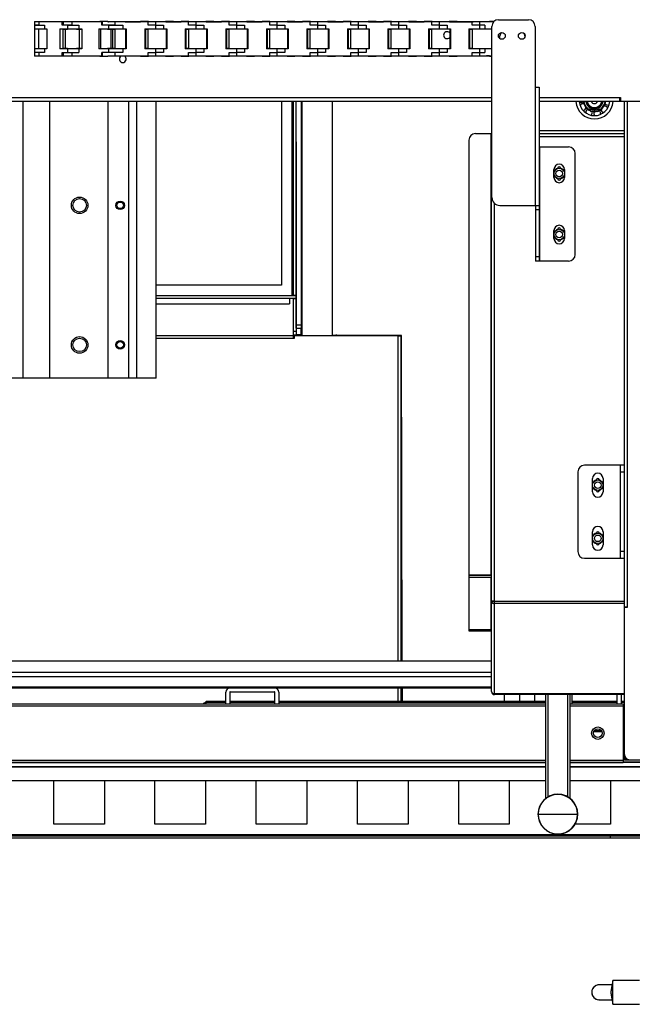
# Model space of a CAD drawing. Header units: inches. Extents: x -100 to 100, y -97 to 31.
# Tile 3 of 15: x 16 to 34, y -93 to -64. Entities that reach past the tile are written whole.
import ezdxf

# ---------------------------------------------------------------- set-up
doc = ezdxf.new("R2010")
doc.units = ezdxf.units.IN
doc.header["$MEASUREMENT"] = 0

msp = doc.modelspace()

# ---------------------------------------------------------------- linework, layer by layer
at = {"color": 7, "linetype": 'Continuous', "lineweight": 25}
for p, q in [((16.382, -64.045), (16.382, -65.069)), ((16.382, -64.045), (16.638, -64.045)), ((16.4, -64.055), (16.4, -64.045)), ((17.24, -64.055), (16.4, -64.055)), ((16.437, -64.045), (17.232, -64.045)), ((16.437, -64.045), (16.437, -64.045)), ((16.514, -64.153), (16.514, -64.055)), ((16.638, -64.044), (16.638, -64.055)), ((16.638, -64.044), (17.031, -64.044)), ((17.031, -64.055), (17.031, -64.044)), ((17.231, -64.055), (17.031, -64.055)), ((17.203, -64.153), (17.203, -64.055)), ((17.231, -64.045), (17.231, -64.055)), ((17.231, -64.045), (17.487, -64.045)), ((17.232, -64.045), (17.232, -64.045)), ((17.24, -64.153), (17.24, -64.055)), ((17.319, -64.055), (17.319, -64.045)), ((18.397, -64.055), (17.319, -64.055)), ((17.487, -64.045), (17.487, -64.055)), ((17.487, -64.045), (17.88, -64.045)), ((17.492, -64.154), (17.492, -64.055)), ((17.557, -64.044), (17.557, -64.045)), ((17.557, -64.044), (17.951, -64.044)), ((17.88, -64.055), (17.88, -64.045)), ((18.129, -64.054), (17.88, -64.054)), ((17.951, -64.054), (17.951, -64.044)), ((17.951, -64.044), (18.207, -64.044)), ((18.045, -64.055), (18.045, -64.054)), ((18.129, -64.054), (18.129, -64.055)), ((18.319, -64.054), (18.129, -64.054)), ((18.151, -64.054), (18.151, -64.055)), ((18.176, -64.044), (18.176, -64.054)), ((18.207, -64.054), (18.207, -64.044)), ((18.311, -64.055), (18.311, -64.054)), ((18.318, -64.054), (18.318, -64.055)), ((18.319, -64.045), (18.319, -64.055)), ((18.555, -64.045), (18.319, -64.045)), ((18.375, -64.153), (18.375, -64.055)), ((18.397, -64.153), (18.397, -64.055)), ((18.555, -64.055), (18.555, -64.045)), ((18.555, -64.054), (18.575, -64.054)), ((19.746, -64.055), (18.555, -64.055)), ((18.575, -64.055), (18.555, -64.055)), ((18.575, -64.045), (18.575, -64.055)), ((18.575, -64.045), (18.969, -64.045)), ((18.646, -64.044), (18.646, -64.045)), ((18.646, -64.044), (19.039, -64.044)), ((18.772, -64.154), (18.772, -64.055)), ((18.969, -64.055), (18.969, -64.045)), ((19.069, -64.054), (18.969, -64.054)), ((19.034, -64.055), (19.034, -64.054)), ((19.039, -64.054), (19.039, -64.044)), ((19.039, -64.044), (19.295, -64.044)), ((19.069, -64.054), (19.069, -64.055)), ((19.069, -64.054), (19.52, -64.054)), ((19.207, -64.044), (19.207, -64.054)), ((19.246, -64.055), (19.246, -64.054)), ((19.254, -64.054), (19.254, -64.055)), ((19.295, -64.054), (19.295, -64.044)), ((19.52, -64.045), (19.52, -64.055)), ((19.756, -64.045), (19.52, -64.045)), ((19.746, -64.154), (19.746, -64.055)), ((19.756, -64.055), (19.756, -64.045)), ((19.776, -64.054), (19.756, -64.054)), ((20.947, -64.055), (19.756, -64.055)), ((19.776, -64.045), (19.776, -64.055)), ((19.776, -64.045), (20.169, -64.045)), ((19.846, -64.044), (19.846, -64.045)), ((19.846, -64.044), (20.24, -64.044)), ((19.973, -64.262), (19.973, -64.055)), ((20.169, -64.055), (20.169, -64.045)), ((20.26, -64.054), (20.169, -64.054)), ((20.24, -64.054), (20.24, -64.044)), ((20.496, -64.044), (20.26, -64.044)), ((20.26, -64.044), (20.26, -64.054)), ((20.27, -64.054), (20.27, -64.055)), ((20.27, -64.054), (20.721, -64.054)), ((20.447, -64.055), (20.447, -64.054)), ((20.455, -64.054), (20.455, -64.055)), ((20.496, -64.054), (20.496, -64.044)), ((20.721, -64.045), (20.721, -64.055)), ((20.957, -64.045), (20.721, -64.045)), ((20.947, -64.154), (20.947, -64.055)), ((20.957, -64.055), (20.957, -64.045)), ((20.977, -64.054), (20.957, -64.054)), ((22.148, -64.055), (20.957, -64.055)), ((20.977, -64.045), (20.977, -64.055)), ((20.977, -64.045), (21.37, -64.045)), ((21.047, -64.044), (21.047, -64.045)), ((21.047, -64.044), (21.441, -64.044)), ((21.173, -64.262), (21.173, -64.055)), ((21.37, -64.055), (21.37, -64.045)), ((21.461, -64.054), (21.37, -64.054)), ((21.441, -64.054), (21.441, -64.044)), ((21.697, -64.044), (21.461, -64.044)), ((21.461, -64.044), (21.461, -64.054)), ((21.471, -64.054), (21.471, -64.055)), ((21.471, -64.054), (21.921, -64.054)), ((21.648, -64.055), (21.648, -64.054)), ((21.656, -64.054), (21.656, -64.055)), ((21.697, -64.054), (21.697, -64.044)), ((21.921, -64.045), (21.921, -64.055)), ((22.158, -64.045), (21.921, -64.045)), ((22.148, -64.154), (22.148, -64.055)), ((22.158, -64.055), (22.158, -64.045)), ((22.177, -64.054), (22.158, -64.054)), ((23.349, -64.055), (22.158, -64.055)), ((22.177, -64.045), (22.177, -64.055)), ((22.177, -64.045), (22.571, -64.045)), ((22.248, -64.044), (22.248, -64.045)), ((22.248, -64.044), (22.642, -64.044)), ((22.374, -64.262), (22.374, -64.055)), ((22.571, -64.055), (22.571, -64.045)), ((22.661, -64.054), (22.571, -64.054)), ((22.642, -64.054), (22.642, -64.044)), ((22.898, -64.044), (22.661, -64.044)), ((22.661, -64.044), (22.661, -64.054)), ((22.671, -64.054), (22.671, -64.055)), ((22.671, -64.054), (23.122, -64.054)), ((22.848, -64.055), (22.848, -64.054)), ((22.856, -64.054), (22.856, -64.055)), ((22.898, -64.054), (22.898, -64.044)), ((23.122, -64.045), (23.122, -64.055)), ((23.358, -64.045), (23.122, -64.045)), ((23.349, -64.154), (23.349, -64.055)), ((23.358, -64.055), (23.358, -64.045)), ((23.378, -64.054), (23.358, -64.054)), ((24.549, -64.055), (23.358, -64.055)), ((23.378, -64.045), (23.378, -64.055)), ((23.378, -64.045), (23.772, -64.045)), ((23.449, -64.044), (23.449, -64.045)), ((23.449, -64.044), (23.843, -64.044)), ((23.575, -64.262), (23.575, -64.055)), ((23.772, -64.055), (23.772, -64.045)), ((23.862, -64.054), (23.772, -64.054)), ((23.843, -64.054), (23.843, -64.044)), ((24.098, -64.044), (23.862, -64.044)), ((23.862, -64.044), (23.862, -64.054)), ((23.872, -64.054), (23.872, -64.055)), ((23.872, -64.054), (24.323, -64.054)), ((24.049, -64.055), (24.049, -64.054)), ((24.057, -64.054), (24.057, -64.055)), ((24.098, -64.054), (24.098, -64.044)), ((24.323, -64.045), (24.323, -64.055)), ((24.559, -64.045), (24.323, -64.045)), ((24.549, -64.154), (24.549, -64.055)), ((24.559, -64.055), (24.559, -64.045)), ((24.579, -64.054), (24.559, -64.054)), ((25.75, -64.055), (24.559, -64.055)), ((24.579, -64.045), (24.579, -64.055)), ((24.579, -64.045), (24.973, -64.045)), ((24.65, -64.044), (24.65, -64.045)), ((24.65, -64.044), (25.043, -64.044)), ((24.776, -64.262), (24.776, -64.055)), ((24.973, -64.055), (24.973, -64.045)), ((25.063, -64.054), (24.973, -64.054)), ((25.043, -64.054), (25.043, -64.044)), ((25.299, -64.044), (25.063, -64.044)), ((25.063, -64.044), (25.063, -64.054)), ((25.073, -64.054), (25.073, -64.055)), ((25.073, -64.054), (25.524, -64.054)), ((25.25, -64.055), (25.25, -64.054)), ((25.258, -64.054), (25.258, -64.055)), ((25.299, -64.054), (25.299, -64.044)), ((25.524, -64.045), (25.524, -64.055)), ((25.76, -64.045), (25.524, -64.045)), ((25.75, -64.154), (25.75, -64.055)), ((25.76, -64.055), (25.76, -64.045)), ((25.78, -64.054), (25.76, -64.054)), ((26.951, -64.055), (25.76, -64.055)), ((25.78, -64.045), (25.78, -64.055)), ((25.78, -64.045), (26.173, -64.045)), ((25.85, -64.044), (25.85, -64.045)), ((25.85, -64.044), (26.244, -64.044)), ((25.977, -64.262), (25.977, -64.055)), ((26.173, -64.055), (26.173, -64.045)), ((26.264, -64.054), (26.173, -64.054)), ((26.244, -64.054), (26.244, -64.044)), ((26.5, -64.044), (26.264, -64.044)), ((26.264, -64.044), (26.264, -64.054)), ((26.274, -64.054), (26.274, -64.055)), ((26.274, -64.054), (26.725, -64.054)), ((26.451, -64.055), (26.451, -64.054)), ((26.459, -64.054), (26.459, -64.055)), ((26.5, -64.054), (26.5, -64.044)), ((26.725, -64.045), (26.725, -64.055)), ((26.961, -64.045), (26.725, -64.045)), ((26.951, -64.154), (26.951, -64.055)), ((26.961, -64.055), (26.961, -64.045)), ((26.98, -64.054), (26.961, -64.054)), ((28.152, -64.055), (26.961, -64.055)), ((26.98, -64.045), (26.98, -64.055)), ((26.98, -64.045), (27.374, -64.045)), ((27.051, -64.044), (27.051, -64.045)), ((27.051, -64.044), (27.445, -64.044)), ((27.177, -64.262), (27.177, -64.055)), ((27.374, -64.055), (27.374, -64.045)), ((27.465, -64.054), (27.374, -64.054)), ((27.445, -64.054), (27.445, -64.044)), ((27.701, -64.044), (27.465, -64.044)), ((27.465, -64.044), (27.465, -64.054)), ((27.474, -64.054), (27.474, -64.055)), ((27.474, -64.054), (27.925, -64.054)), ((27.652, -64.055), (27.652, -64.054)), ((27.659, -64.054), (27.659, -64.055)), ((27.701, -64.054), (27.701, -64.044)), ((27.925, -64.045), (27.925, -64.055)), ((28.162, -64.045), (27.925, -64.045)), ((28.152, -64.154), (28.152, -64.055)), ((28.162, -64.055), (28.162, -64.045)), ((28.181, -64.054), (28.162, -64.054)), ((29.984, -64.055), (28.162, -64.055)), ((28.181, -64.045), (28.181, -64.055)), ((28.181, -64.045), (28.575, -64.045)), ((28.252, -64.044), (28.252, -64.045)), ((28.252, -64.044), (28.646, -64.044)), ((28.378, -64.262), (28.378, -64.055)), ((28.575, -64.055), (28.575, -64.045)), ((28.665, -64.054), (28.575, -64.054)), ((28.646, -64.054), (28.646, -64.044)), ((28.902, -64.044), (28.665, -64.044)), ((28.665, -64.044), (28.665, -64.054)), ((28.675, -64.054), (28.675, -64.055)), ((28.675, -64.054), (29.382, -64.054)), ((28.852, -64.055), (28.852, -64.054)), ((28.86, -64.054), (28.86, -64.055)), ((28.902, -64.054), (28.902, -64.044)), ((29.238, -64.054), (29.238, -64.055)), ((29.246, -64.054), (29.246, -64.055)), ((29.352, -64.154), (29.352, -64.055)), ((29.382, -64.045), (29.382, -64.055)), ((29.382, -64.045), (29.776, -64.045)), ((29.579, -64.262), (29.579, -64.055)), ((29.776, -64.055), (29.776, -64.045)), ((29.866, -64.054), (29.776, -64.054)), ((29.995, -64.044), (29.866, -64.044)), ((29.866, -64.044), (29.866, -64.054)), ((30.13, -63.99), (31.016, -63.99)), ((16.514, -64.153), (16.382, -64.153)), ((16.382, -64.153), (16.674, -64.153)), ((16.382, -64.261), (16.674, -64.261)), ((16.5, -64.261), (16.5, -64.852)), ((16.674, -64.153), (16.674, -64.261)), ((16.674, -64.261), (16.744, -64.261)), ((16.744, -64.261), (16.744, -64.852)), ((17.134, -64.261), (17.697, -64.261)), ((17.134, -64.261), (17.134, -64.852)), ((17.492, -64.153), (17.203, -64.153)), ((17.217, -64.261), (17.217, -64.852)), ((17.217, -64.269), (17.287, -64.269)), ((17.287, -64.261), (17.287, -64.269)), ((17.287, -64.269), (17.287, -64.844)), ((17.287, -64.269), (17.362, -64.269)), ((17.287, -64.269), (17.362, -64.269)), ((17.29, -64.261), (17.29, -64.269)), ((17.359, -64.269), (17.359, -64.269)), ((17.362, -64.261), (17.362, -64.269)), ((17.363, -64.261), (17.363, -64.153)), ((17.365, -64.154), (17.697, -64.154)), ((17.629, -64.261), (17.629, -64.269)), ((17.629, -64.269), (17.787, -64.269)), ((17.697, -64.154), (17.697, -64.262)), ((17.697, -64.262), (17.787, -64.262)), ((17.704, -64.269), (17.704, -64.844)), ((17.713, -64.262), (17.713, -64.269)), ((17.73, -64.262), (17.73, -64.269)), ((17.73, -64.269), (17.787, -64.269)), ((17.787, -64.262), (17.787, -64.852)), ((18.286, -64.262), (18.998, -64.262)), ((18.286, -64.262), (18.286, -64.852)), ((18.336, -64.262), (18.336, -64.852)), ((18.772, -64.153), (18.375, -64.153)), ((18.54, -64.262), (18.54, -64.269)), ((18.54, -64.269), (18.687, -64.269)), ((18.58, -64.262), (18.58, -64.153)), ((18.58, -64.154), (18.998, -64.154)), ((18.59, -64.262), (18.59, -64.269)), ((18.637, -64.269), (18.637, -64.844)), ((18.661, -64.262), (18.661, -64.269)), ((18.661, -64.269), (18.757, -64.269)), ((18.687, -64.269), (18.687, -64.844)), ((18.757, -64.269), (18.757, -64.844)), ((18.998, -64.154), (18.998, -64.262)), ((18.998, -64.262), (19.097, -64.262)), ((19.077, -64.27), (19.097, -64.27)), ((19.077, -64.27), (19.077, -64.844)), ((19.097, -64.262), (19.097, -64.852)), ((19.648, -64.262), (19.648, -64.852)), ((19.648, -64.262), (20.297, -64.262)), ((19.648, -64.269), (19.738, -64.269)), ((19.648, -64.27), (19.667, -64.27)), ((19.667, -64.27), (19.667, -64.844)), ((19.719, -64.262), (19.719, -64.269)), ((19.738, -64.269), (19.738, -64.843)), ((19.973, -64.154), (19.746, -64.154)), ((19.973, -64.154), (20.199, -64.154)), ((20.199, -64.154), (20.199, -64.262)), ((20.278, -64.27), (20.278, -64.844)), ((20.278, -64.27), (20.297, -64.27)), ((20.297, -64.262), (20.297, -64.852)), ((20.849, -64.262), (21.498, -64.262)), ((20.849, -64.262), (20.849, -64.852)), ((20.849, -64.269), (20.939, -64.269)), ((20.849, -64.27), (20.868, -64.27)), ((20.868, -64.27), (20.868, -64.844)), ((20.919, -64.262), (20.919, -64.269)), ((20.939, -64.269), (20.939, -64.843)), ((21.173, -64.154), (20.947, -64.154)), ((21.173, -64.154), (21.4, -64.154)), ((21.4, -64.154), (21.4, -64.262)), ((21.478, -64.27), (21.478, -64.844)), ((21.478, -64.27), (21.498, -64.27)), ((21.498, -64.262), (21.498, -64.852)), ((22.049, -64.262), (22.049, -64.852)), ((22.049, -64.262), (22.699, -64.262)), ((22.049, -64.269), (22.14, -64.269)), ((22.049, -64.27), (22.069, -64.27)), ((22.069, -64.27), (22.069, -64.844)), ((22.12, -64.262), (22.12, -64.269)), ((22.14, -64.269), (22.14, -64.843)), ((22.374, -64.154), (22.148, -64.154)), ((22.374, -64.154), (22.601, -64.154)), ((22.601, -64.154), (22.601, -64.262)), ((22.679, -64.27), (22.699, -64.27)), ((22.679, -64.27), (22.679, -64.844)), ((22.699, -64.262), (22.699, -64.852)), ((23.25, -64.262), (23.9, -64.262)), ((23.25, -64.262), (23.25, -64.852)), ((23.25, -64.269), (23.341, -64.269)), ((23.25, -64.27), (23.27, -64.27)), ((23.27, -64.27), (23.27, -64.844)), ((23.321, -64.262), (23.321, -64.269)), ((23.341, -64.269), (23.341, -64.843)), ((23.575, -64.154), (23.349, -64.154)), ((23.575, -64.154), (23.801, -64.154)), ((23.801, -64.154), (23.801, -64.262)), ((23.88, -64.27), (23.88, -64.844)), ((23.88, -64.27), (23.9, -64.27)), ((23.9, -64.262), (23.9, -64.852)), ((24.451, -64.262), (25.101, -64.262)), ((24.451, -64.262), (24.451, -64.852)), ((24.451, -64.269), (24.541, -64.269)), ((24.451, -64.27), (24.471, -64.27)), ((24.471, -64.27), (24.471, -64.844)), ((24.522, -64.262), (24.522, -64.269)), ((24.541, -64.269), (24.541, -64.843)), ((24.776, -64.154), (24.549, -64.154)), ((24.776, -64.154), (25.002, -64.154)), ((25.002, -64.154), (25.002, -64.262)), ((25.081, -64.27), (25.081, -64.844)), ((25.081, -64.27), (25.101, -64.27)), ((25.101, -64.262), (25.101, -64.852)), ((25.652, -64.262), (26.301, -64.262)), ((25.652, -64.262), (25.652, -64.852)), ((25.652, -64.269), (25.742, -64.269)), ((25.652, -64.27), (25.671, -64.27)), ((25.671, -64.27), (25.671, -64.844)), ((25.722, -64.262), (25.722, -64.269)), ((25.742, -64.269), (25.742, -64.843)), ((25.977, -64.154), (25.75, -64.154)), ((25.977, -64.154), (26.203, -64.154)), ((26.203, -64.154), (26.203, -64.262)), ((26.282, -64.27), (26.301, -64.27)), ((26.282, -64.27), (26.282, -64.844)), ((26.301, -64.262), (26.301, -64.852)), ((26.852, -64.262), (26.852, -64.852)), ((26.852, -64.262), (27.502, -64.262)), ((26.852, -64.269), (26.943, -64.269)), ((26.852, -64.27), (26.872, -64.27)), ((26.872, -64.27), (26.872, -64.844)), ((26.923, -64.262), (26.923, -64.269)), ((26.943, -64.269), (26.943, -64.843)), ((27.177, -64.154), (26.951, -64.154)), ((27.177, -64.154), (27.404, -64.154)), ((27.404, -64.154), (27.404, -64.262)), ((27.482, -64.27), (27.482, -64.844)), ((27.482, -64.27), (27.502, -64.27)), ((27.502, -64.262), (27.502, -64.852)), ((28.053, -64.262), (28.703, -64.262)), ((28.053, -64.262), (28.053, -64.852)), ((28.053, -64.269), (28.144, -64.269)), ((28.053, -64.27), (28.073, -64.27)), ((28.073, -64.27), (28.073, -64.844)), ((28.124, -64.262), (28.124, -64.269)), ((28.144, -64.269), (28.144, -64.843)), ((28.378, -64.154), (28.152, -64.154)), ((28.378, -64.154), (28.604, -64.154)), ((28.604, -64.154), (28.604, -64.262)), ((28.683, -64.27), (28.683, -64.844)), ((28.683, -64.27), (28.703, -64.27)), ((28.703, -64.262), (28.703, -64.852)), ((29.254, -64.262), (29.933, -64.262)), ((29.254, -64.262), (29.254, -64.852)), ((29.254, -64.265), (29.933, -64.265)), ((29.254, -64.269), (29.345, -64.269)), ((29.254, -64.27), (29.274, -64.27)), ((29.274, -64.27), (29.274, -64.844)), ((29.325, -64.265), (29.325, -64.269)), ((29.345, -64.269), (29.345, -64.843)), ((29.727, -64.154), (29.352, -64.154)), ((29.727, -64.154), (29.727, -64.262)), ((29.933, -69.254), (29.933, -64.187)), ((31.213, -64.187), (31.213, -69.49)), ((30.171, -64.553), (30.171, -64.472)), ((30.722, -64.503), (30.722, -64.472)), ((30.908, -64.469), (30.908, -64.52)), ((16.744, -64.852), (16.382, -64.852)), ((16.674, -64.96), (16.382, -64.96)), ((16.744, -64.852), (16.5, -64.852)), ((16.514, -65.059), (16.514, -64.96)), ((16.674, -64.852), (16.674, -64.96)), ((16.744, -64.852), (16.674, -64.852)), ((17.787, -64.852), (17.134, -64.852)), ((17.203, -64.96), (17.697, -64.96)), ((17.203, -65.059), (17.203, -64.96)), ((17.287, -64.844), (17.217, -64.844)), ((17.287, -64.852), (17.217, -64.852)), ((17.24, -65.059), (17.24, -64.96)), ((17.287, -64.844), (17.287, -64.852)), ((17.362, -64.844), (17.287, -64.844)), ((17.362, -64.852), (17.287, -64.852)), ((17.29, -64.844), (17.29, -64.852)), ((17.302, -64.851), (17.302, -64.852)), ((17.365, -64.851), (17.302, -64.851)), ((17.362, -64.844), (17.362, -64.852)), ((17.363, -64.96), (17.363, -64.852)), ((17.492, -65.059), (17.492, -64.96)), ((17.787, -64.844), (17.629, -64.844)), ((17.629, -64.844), (17.629, -64.852)), ((17.697, -64.852), (17.697, -64.96)), ((17.787, -64.852), (17.697, -64.852)), ((17.713, -64.844), (17.713, -64.852)), ((17.73, -64.844), (17.73, -64.852)), ((17.787, -64.851), (17.73, -64.851)), ((17.787, -64.852), (17.73, -64.852)), ((17.736, -64.852), (17.736, -64.852)), ((19.097, -64.852), (18.286, -64.852)), ((18.998, -64.96), (18.375, -64.96)), ((18.375, -65.059), (18.375, -64.96)), ((18.397, -65.059), (18.397, -64.96)), ((18.687, -64.844), (18.54, -64.844)), ((18.54, -64.844), (18.54, -64.852)), ((18.58, -64.96), (18.58, -64.852)), ((18.59, -64.844), (18.59, -64.852)), ((18.661, -64.844), (18.661, -64.852)), ((19.097, -64.851), (18.661, -64.851)), ((18.829, -64.851), (18.661, -64.851)), ((18.668, -64.851), (18.668, -64.852)), ((18.757, -64.844), (18.687, -64.844)), ((18.772, -65.059), (18.772, -64.96)), ((18.829, -64.852), (18.829, -64.851)), ((18.843, -64.852), (18.843, -64.851)), ((18.998, -64.852), (18.998, -64.96)), ((19.097, -64.852), (18.998, -64.852)), ((19.097, -64.844), (19.077, -64.844)), ((19.667, -64.844), (19.648, -64.844)), ((20.297, -64.851), (19.648, -64.851)), ((20.297, -64.852), (19.648, -64.852)), ((19.738, -64.843), (19.667, -64.843)), ((19.719, -64.843), (19.719, -64.851)), ((19.746, -64.961), (19.973, -64.961)), ((19.746, -65.059), (19.746, -64.961)), ((19.817, -64.852), (19.817, -64.851)), ((19.973, -65.059), (19.973, -64.852)), ((20.199, -64.96), (19.973, -64.96)), ((20.043, -64.852), (20.043, -64.851)), ((20.199, -64.852), (20.199, -64.96)), ((20.297, -64.844), (20.278, -64.844)), ((20.868, -64.844), (20.849, -64.844)), ((21.498, -64.851), (20.849, -64.851)), ((21.498, -64.852), (20.849, -64.852)), ((20.939, -64.843), (20.868, -64.843)), ((20.919, -64.843), (20.919, -64.851)), ((20.947, -64.961), (21.173, -64.961)), ((20.947, -65.059), (20.947, -64.961)), ((21.018, -64.852), (21.018, -64.851)), ((21.173, -65.059), (21.173, -64.852)), ((21.4, -64.96), (21.173, -64.96)), ((21.244, -64.852), (21.244, -64.851)), ((21.4, -64.852), (21.4, -64.96)), ((21.498, -64.844), (21.478, -64.844)), ((22.069, -64.844), (22.049, -64.844)), ((22.699, -64.851), (22.049, -64.851)), ((22.699, -64.852), (22.049, -64.852)), ((22.14, -64.843), (22.069, -64.843)), ((22.12, -64.843), (22.12, -64.851)), ((22.148, -64.961), (22.374, -64.961)), ((22.148, -65.059), (22.148, -64.961)), ((22.219, -64.852), (22.219, -64.851)), ((22.374, -65.059), (22.374, -64.852)), ((22.601, -64.96), (22.374, -64.96)), ((22.445, -64.852), (22.445, -64.851)), ((22.601, -64.852), (22.601, -64.96)), ((22.699, -64.844), (22.679, -64.844)), ((23.27, -64.844), (23.25, -64.844)), ((23.9, -64.851), (23.25, -64.851)), ((23.9, -64.852), (23.25, -64.852)), ((23.341, -64.843), (23.27, -64.843)), ((23.321, -64.843), (23.321, -64.851)), ((23.349, -64.961), (23.575, -64.961)), ((23.349, -65.059), (23.349, -64.961)), ((23.419, -64.852), (23.419, -64.851)), ((23.575, -65.059), (23.575, -64.852)), ((23.801, -64.96), (23.575, -64.96)), ((23.646, -64.852), (23.646, -64.851)), ((23.801, -64.852), (23.801, -64.96)), ((23.9, -64.844), (23.88, -64.844)), ((24.471, -64.844), (24.451, -64.844)), ((25.101, -64.851), (24.451, -64.851)), ((25.101, -64.852), (24.451, -64.852)), ((24.541, -64.843), (24.471, -64.843)), ((24.522, -64.843), (24.522, -64.851)), ((24.549, -64.961), (24.776, -64.961)), ((24.549, -65.059), (24.549, -64.961)), ((24.62, -64.852), (24.62, -64.851)), ((24.776, -65.059), (24.776, -64.852)), ((25.002, -64.96), (24.776, -64.96)), ((24.846, -64.852), (24.846, -64.851)), ((25.002, -64.852), (25.002, -64.96)), ((25.101, -64.844), (25.081, -64.844)), ((25.671, -64.844), (25.652, -64.844)), ((26.301, -64.851), (25.652, -64.851)), ((26.301, -64.852), (25.652, -64.852)), ((25.742, -64.843), (25.671, -64.843)), ((25.722, -64.843), (25.722, -64.851)), ((25.75, -64.961), (25.977, -64.961)), ((25.75, -65.059), (25.75, -64.961)), ((25.821, -64.852), (25.821, -64.851)), ((25.977, -65.059), (25.977, -64.852)), ((26.203, -64.96), (25.977, -64.96)), ((26.047, -64.852), (26.047, -64.851)), ((26.203, -64.852), (26.203, -64.96)), ((26.301, -64.844), (26.282, -64.844)), ((26.872, -64.844), (26.852, -64.844)), ((27.502, -64.851), (26.852, -64.851)), ((27.502, -64.852), (26.852, -64.852)), ((26.943, -64.843), (26.872, -64.843)), ((26.923, -64.843), (26.923, -64.851)), ((26.951, -64.961), (27.177, -64.961)), ((26.951, -65.059), (26.951, -64.961)), ((27.022, -64.852), (27.022, -64.851)), ((27.177, -65.059), (27.177, -64.852)), ((27.404, -64.96), (27.177, -64.96)), ((27.248, -64.852), (27.248, -64.851)), ((27.404, -64.852), (27.404, -64.96)), ((27.502, -64.844), (27.482, -64.844)), ((28.073, -64.844), (28.053, -64.844)), ((28.703, -64.851), (28.053, -64.851)), ((28.703, -64.852), (28.053, -64.852)), ((28.144, -64.843), (28.073, -64.843)), ((28.124, -64.843), (28.124, -64.851)), ((28.152, -64.961), (28.378, -64.961)), ((28.152, -65.059), (28.152, -64.961)), ((28.222, -64.852), (28.222, -64.851)), ((28.378, -65.059), (28.378, -64.852)), ((28.604, -64.96), (28.378, -64.96)), ((28.449, -64.852), (28.449, -64.851)), ((28.604, -64.852), (28.604, -64.96)), ((28.703, -64.844), (28.683, -64.844)), ((29.274, -64.844), (29.254, -64.844)), ((29.423, -64.851), (29.254, -64.851)), ((29.933, -64.852), (29.254, -64.852)), ((29.345, -64.843), (29.274, -64.843)), ((29.325, -64.843), (29.325, -64.851)), ((29.352, -64.961), (29.727, -64.961)), ((29.352, -65.059), (29.352, -64.961)), ((29.423, -64.852), (29.423, -64.851)), ((29.579, -65.059), (29.579, -64.852)), ((29.727, -64.852), (29.727, -64.961)), ((16.962, -65.069), (16.382, -65.069)), ((16.4, -65.059), (17.24, -65.059)), ((16.4, -65.069), (16.4, -65.059)), ((16.638, -65.059), (16.638, -65.068)), ((17.231, -65.068), (16.638, -65.068)), ((16.962, -65.068), (16.962, -65.069)), ((17.031, -65.068), (17.031, -65.059)), ((17.231, -65.059), (17.231, -65.069)), ((17.655, -65.069), (17.231, -65.069)), ((17.319, -65.059), (18.397, -65.059)), ((17.319, -65.069), (17.319, -65.059)), ((17.487, -65.059), (17.487, -65.069)), ((17.88, -65.069), (17.487, -65.069)), ((17.655, -65.069), (17.655, -65.069)), ((17.88, -65.069), (17.88, -65.059)), ((18.207, -65.068), (17.88, -65.068)), ((17.951, -65.068), (17.88, -65.068)), ((17.951, -65.068), (17.951, -65.059)), ((18.176, -65.059), (18.176, -65.068)), ((18.207, -65.068), (18.207, -65.059)), ((18.319, -65.059), (18.319, -65.069)), ((18.319, -65.069), (18.555, -65.069)), ((18.555, -65.059), (19.746, -65.059)), ((18.555, -65.069), (18.555, -65.059)), ((18.575, -65.059), (18.575, -65.069)), ((18.969, -65.069), (18.575, -65.069)), ((18.969, -65.069), (18.969, -65.059)), ((19.039, -65.068), (18.969, -65.068)), ((19.295, -65.068), (18.969, -65.068)), ((19.039, -65.068), (19.039, -65.059)), ((19.207, -65.059), (19.207, -65.068)), ((19.295, -65.068), (19.295, -65.059)), ((19.52, -65.059), (19.52, -65.069)), ((19.52, -65.069), (19.756, -65.069)), ((19.756, -65.059), (20.947, -65.059)), ((19.756, -65.069), (19.756, -65.059)), ((19.776, -65.059), (19.776, -65.069)), ((20.169, -65.069), (19.776, -65.069)), ((20.169, -65.069), (20.169, -65.059)), ((20.24, -65.068), (20.169, -65.068)), ((20.24, -65.068), (20.24, -65.059)), ((20.26, -65.059), (20.26, -65.068)), ((20.26, -65.068), (20.496, -65.068)), ((20.496, -65.068), (20.496, -65.059)), ((20.721, -65.059), (20.721, -65.069)), ((20.721, -65.069), (20.957, -65.069)), ((20.957, -65.059), (22.148, -65.059)), ((20.957, -65.069), (20.957, -65.059)), ((20.977, -65.059), (20.977, -65.069)), ((21.37, -65.069), (20.977, -65.069)), ((21.37, -65.069), (21.37, -65.059)), ((21.441, -65.068), (21.37, -65.068)), ((21.441, -65.068), (21.441, -65.059)), ((21.461, -65.059), (21.461, -65.068)), ((21.461, -65.068), (21.697, -65.068)), ((21.697, -65.068), (21.697, -65.059)), ((21.921, -65.059), (21.921, -65.069)), ((21.921, -65.069), (22.158, -65.069)), ((22.158, -65.059), (23.349, -65.059)), ((22.158, -65.069), (22.158, -65.059)), ((22.177, -65.059), (22.177, -65.069)), ((22.571, -65.069), (22.177, -65.069)), ((22.571, -65.069), (22.571, -65.059)), ((22.642, -65.068), (22.571, -65.068)), ((22.642, -65.068), (22.642, -65.059)), ((22.661, -65.059), (22.661, -65.068)), ((22.661, -65.068), (22.898, -65.068)), ((22.898, -65.068), (22.898, -65.059)), ((23.122, -65.059), (23.122, -65.069)), ((23.122, -65.069), (23.358, -65.069)), ((23.358, -65.059), (24.549, -65.059)), ((23.358, -65.069), (23.358, -65.059)), ((23.378, -65.059), (23.378, -65.069)), ((23.772, -65.069), (23.378, -65.069)), ((23.772, -65.069), (23.772, -65.059)), ((23.843, -65.068), (23.772, -65.068)), ((23.843, -65.068), (23.843, -65.059)), ((23.862, -65.059), (23.862, -65.068)), ((23.862, -65.068), (24.098, -65.068)), ((24.098, -65.068), (24.098, -65.059)), ((24.323, -65.059), (24.323, -65.069)), ((24.323, -65.069), (24.559, -65.069)), ((24.559, -65.059), (25.75, -65.059)), ((24.559, -65.069), (24.559, -65.059)), ((24.579, -65.059), (24.579, -65.069)), ((24.973, -65.069), (24.579, -65.069)), ((24.973, -65.069), (24.973, -65.059)), ((25.043, -65.068), (24.973, -65.068)), ((25.043, -65.068), (25.043, -65.059)), ((25.063, -65.059), (25.063, -65.068)), ((25.063, -65.068), (25.299, -65.068)), ((25.299, -65.068), (25.299, -65.059)), ((25.524, -65.059), (25.524, -65.069)), ((25.524, -65.069), (25.76, -65.069)), ((25.76, -65.059), (26.951, -65.059)), ((25.76, -65.069), (25.76, -65.059)), ((25.78, -65.059), (25.78, -65.069)), ((26.173, -65.069), (25.78, -65.069)), ((26.173, -65.069), (26.173, -65.059)), ((26.244, -65.068), (26.173, -65.068)), ((26.244, -65.068), (26.244, -65.059)), ((26.264, -65.059), (26.264, -65.068)), ((26.264, -65.068), (26.5, -65.068)), ((26.5, -65.068), (26.5, -65.059)), ((26.725, -65.059), (26.725, -65.069)), ((26.725, -65.069), (26.961, -65.069)), ((26.961, -65.059), (28.152, -65.059)), ((26.961, -65.069), (26.961, -65.059)), ((26.98, -65.059), (26.98, -65.069)), ((27.374, -65.069), (26.98, -65.069)), ((27.374, -65.069), (27.374, -65.059)), ((27.445, -65.068), (27.374, -65.068)), ((27.445, -65.068), (27.445, -65.059)), ((27.465, -65.059), (27.465, -65.068)), ((27.465, -65.068), (27.701, -65.068)), ((27.701, -65.068), (27.701, -65.059)), ((27.925, -65.059), (27.925, -65.069)), ((27.925, -65.069), (28.162, -65.069)), ((28.162, -65.059), (29.933, -65.059)), ((28.162, -65.069), (28.162, -65.059)), ((28.181, -65.059), (28.181, -65.069)), ((28.575, -65.069), (28.181, -65.069)), ((28.575, -65.069), (28.575, -65.059)), ((28.646, -65.068), (28.575, -65.068)), ((28.646, -65.068), (28.646, -65.059)), ((28.665, -65.059), (28.665, -65.068)), ((28.665, -65.068), (28.902, -65.068)), ((28.902, -65.068), (28.902, -65.059)), ((29.382, -65.059), (29.382, -65.069)), ((29.776, -65.069), (29.382, -65.069)), ((29.776, -65.069), (29.776, -65.059)), ((29.866, -65.063), (29.776, -65.063)), ((29.846, -65.063), (29.846, -65.059)), ((29.866, -65.059), (29.866, -65.068)), ((29.866, -65.068), (29.933, -65.068)), ((31.213, -65.99), (31.339, -65.99)), ((31.339, -65.99), (31.339, -71.142)), ((29.933, -66.417), (-34.744, -66.417)), ((-33.74, -66.291), (29.933, -66.291)), ((16.044, -74.606), (16.044, -66.417)), ((16.831, -74.606), (16.831, -66.417)), ((18.564, -74.606), (18.564, -66.417)), ((19.171, -74.606), (19.171, -66.417)), ((19.409, -74.606), (19.409, -66.417)), ((19.981, -74.606), (19.981, -66.417)), ((23.701, -66.417), (23.701, -71.85)), ((24.016, -72.165), (24.016, -66.417)), ((24.057, -72.157), (24.057, -66.417)), ((24.136, -73.031), (24.136, -66.417)), ((24.293, -73.031), (24.293, -66.417)), ((24.295, -73.124), (24.295, -66.417)), ((24.302, -66.417), (24.302, -73.346)), ((25.212, -73.346), (25.212, -66.417)), ((31.339, -66.291), (33.74, -66.291)), ((34.744, -66.417), (31.339, -66.417)), ((33.721, -66.417), (33.721, -66.291)), ((33.74, -66.291), (33.74, -66.417)), ((33.858, -85.905), (33.858, -66.417)), ((33.945, -66.417), (33.945, -81.398)), ((32.843, -66.665), (32.843, -66.602)), ((32.951, -66.708), (32.886, -66.708)), ((32.911, -66.738), (32.906, -66.708)), ((32.951, -66.613), (32.951, -66.708)), ((32.951, -66.692), (32.994, -66.692)), ((32.951, -66.706), (32.994, -66.706)), ((32.961, -66.712), (32.968, -66.716)), ((32.973, -66.594), (32.973, -66.608)), ((32.994, -66.708), (32.994, -66.613)), ((33.059, -66.708), (32.994, -66.708)), ((33.059, -66.619), (33.027, -66.628)), ((33.095, -66.69), (33.14, -66.668)), ((33.099, -66.682), (33.137, -66.663)), ((33.102, -66.601), (33.102, -66.665)), ((33.102, -66.665), (33.13, -66.651)), ((33.13, -66.651), (33.137, -66.663)), ((33.147, -66.796), (33.153, -66.763)), ((33.268, -66.543), (33.268, -66.535)), ((31.339, -67.276), (33.858, -67.276)), ((33.858, -67.283), (31.339, -67.283)), ((24.136, -67.606), (24.136, -72.157)), ((29.252, -67.559), (29.252, -80.436)), ((29.449, -67.362), (29.933, -67.362)), ((29.914, -80.436), (29.914, -67.362)), ((29.921, -83.89), (29.921, -67.362)), ((29.933, -67.449), (29.921, -67.449)), ((31.339, -67.362), (33.858, -67.362)), ((31.339, -67.449), (33.858, -67.449)), ((31.339, -67.756), (32.205, -67.756)), ((31.347, -67.756), (31.347, -71.142)), ((32.402, -70.945), (32.402, -67.953)), ((31.772, -68.661), (31.772, -68.425)), ((32.087, -68.425), (32.087, -68.661)), ((30.008, -83.976), (30.008, -69.426)), ((30.169, -69.49), (31.339, -69.49)), ((31.221, -69.49), (31.221, -71.142)), ((31.221, -69.616), (31.339, -69.616)), ((24.294, -70.071), (24.294, -70.315)), ((31.772, -70.472), (31.772, -70.236)), ((32.057, -70.256), (32.055, -70.27)), ((32.087, -70.236), (32.087, -70.472)), ((31.339, -71.016), (31.221, -71.016)), ((32.205, -71.142), (31.221, -71.142)), ((23.701, -71.85), (19.981, -71.85)), ((24.136, -72.165), (19.981, -72.165)), ((24.136, -72.244), (19.981, -72.244)), ((23.938, -72.244), (23.938, -72.402)), ((24.136, -72.157), (24.057, -72.157)), ((24.057, -72.252), (24.136, -72.252)), ((24.057, -73.425), (24.057, -72.252)), ((24.136, -72.165), (24.136, -72.244)), ((24.136, -72.252), (24.136, -73.328)), ((19.981, -72.402), (23.938, -72.402)), ((24.136, -73.031), (24.293, -73.031)), ((24.138, -73.124), (24.136, -73.031)), ((24.138, -73.124), (24.295, -73.124)), ((24.283, -73.346), (24.283, -73.129)), ((24.295, -73.124), (24.293, -73.031)), ((19.981, -73.339), (24.057, -73.339)), ((19.981, -73.425), (24.057, -73.425)), ((24.136, -73.229), (24.057, -73.229)), ((24.057, -73.328), (24.136, -73.328)), ((24.079, -73.433), (24.057, -73.433)), ((24.059, -73.346), (27.155, -73.346)), ((27.155, -73.354), (24.079, -73.355)), ((24.079, -73.355), (24.079, -73.433)), ((24.143, -73.328), (24.133, -73.332)), ((24.283, -73.328), (24.143, -73.328)), ((27.254, -73.339), (25.212, -73.332)), ((25.341, -73.336), (25.312, -73.336)), ((25.341, -73.336), (26.388, -73.34)), ((27.155, -82.992), (27.155, -73.354)), ((27.161, -73.354), (27.163, -73.354)), ((27.241, -73.354), (27.24, -73.354)), ((27.24, -73.354), (27.24, -82.992)), ((27.241, -82.992), (27.241, -73.354)), ((27.244, -73.343), (27.254, -73.339)), ((27.278, -82.992), (27.254, -73.339)), ((19.981, -74.606), (15.65, -74.606)), ((33.858, -77.185), (32.677, -77.185)), ((33.732, -77.185), (33.732, -79.941)), ((33.74, -79.941), (33.74, -77.185)), ((32.48, -77.382), (32.48, -79.744)), ((33.74, -77.382), (33.858, -77.382)), ((32.914, -77.972), (32.914, -77.579)), ((33.228, -77.579), (33.228, -77.972)), ((32.914, -79.547), (32.914, -79.154)), ((33.228, -79.154), (33.228, -79.547)), ((33.858, -79.744), (33.74, -79.744)), ((32.677, -79.941), (33.858, -79.941)), ((29.921, -80.436), (29.252, -80.436)), ((29.252, -80.441), (29.252, -82.087)), ((29.252, -80.441), (29.914, -80.441)), ((29.914, -80.441), (29.921, -80.441)), ((29.252, -80.497), (29.914, -80.497)), ((29.914, -82.061), (29.914, -80.497)), ((30.008, -81.215), (29.921, -81.215)), ((29.921, -81.221), (30, -81.221)), ((30, -81.221), (30, -81.215)), ((33.858, -81.218), (30.008, -81.218)), ((33.858, -81.28), (30.008, -81.28)), ((33.858, -81.378), (33.945, -81.378)), ((33.945, -81.398), (33.858, -81.398)), ((29.914, -82.061), (29.252, -82.061)), ((29.252, -82.087), (29.914, -82.087)), ((29.921, -82.992), (0.788, -82.992)), ((29.921, -83.325), (0.591, -83.325)), ((29.921, -83.447), (0.591, -83.447)), ((29.921, -83.754), (0.591, -83.754)), ((0.591, -83.78), (29.921, -83.78)), ((22.047, -84.249), (22.047, -83.906)), ((22.165, -83.906), (22.165, -84.249)), ((22.173, -83.898), (23.496, -83.898)), ((23.504, -84.249), (23.504, -83.906)), ((23.622, -83.906), (23.622, -84.249)), ((27.155, -84.17), (27.155, -83.78)), ((27.24, -83.78), (27.24, -84.17)), ((27.241, -84.17), (27.241, -83.78)), ((27.281, -84.17), (27.28, -83.78)), ((29.921, -83.89), (29.921, -83.89)), ((33.858, -83.951), (30.008, -83.951)), ((33.858, -83.976), (30.008, -83.976)), ((30.296, -83.976), (30.296, -84.17)), ((30.749, -83.976), (30.749, -84.17)), ((31.201, -84.17), (31.201, -83.976)), ((31.536, -87.047), (31.536, -83.976)), ((31.595, -83.976), (31.595, -87.008)), ((32.185, -87.008), (32.185, -83.976)), ((32.244, -83.976), (32.244, -87.047)), ((32.303, -83.976), (32.303, -84.249)), ((33.642, -84.249), (33.642, -83.976)), ((33.76, -83.976), (33.76, -84.252)), ((-31.535, -84.252), (31.536, -84.252)), ((21.465, -84.17), (22.047, -84.17)), ((21.465, -84.252), (21.465, -84.17)), ((22.047, -84.207), (21.465, -84.207)), ((22.165, -84.17), (23.504, -84.17)), ((23.504, -84.207), (22.165, -84.207)), ((23.622, -84.17), (31.536, -84.17)), ((31.536, -84.207), (23.622, -84.207)), ((32.244, -84.252), (33.819, -84.252)), ((32.303, -84.17), (33.642, -84.17)), ((33.642, -84.207), (32.303, -84.207)), ((33.76, -84.17), (33.858, -84.17)), ((33.858, -84.207), (33.76, -84.207)), ((33.819, -84.252), (33.819, -85.984)), ((31.536, -84.319), (-31.535, -84.319)), ((33.819, -84.319), (32.244, -84.319)), ((33.819, -84.331), (33.858, -84.331)), ((33.858, -84.417), (33.819, -84.417)), ((33.189, -85.083), (32.952, -85.083)), ((32.975, -85.039), (33.166, -85.039)), ((-31.535, -85.917), (31.536, -85.917)), ((-31.535, -85.984), (31.536, -85.984)), ((31.536, -85.988), (-31.535, -85.988)), ((32.244, -85.917), (33.819, -85.917)), ((32.244, -85.984), (33.819, -85.984)), ((34.449, -85.988), (32.244, -85.988)), ((33.858, -85.819), (33.819, -85.819)), ((33.858, -85.905), (33.819, -85.905)), ((33.819, -85.968), (34.449, -85.968)), ((33.858, -85.906), (35.033, -85.906)), ((31.536, -86.114), (10.232, -86.114)), ((31.536, -86.126), (10.232, -86.126)), ((34.449, -86.114), (32.244, -86.114)), ((34.449, -86.126), (32.244, -86.126)), ((10.232, -86.519), (31.536, -86.519)), ((16.949, -87.812), (16.949, -86.519)), ((18.449, -86.519), (18.449, -87.812)), ((19.949, -87.812), (19.949, -86.519)), ((21.449, -86.519), (21.449, -87.812)), ((22.949, -87.812), (22.949, -86.519)), ((24.449, -86.519), (24.449, -87.812)), ((25.949, -87.812), (25.949, -86.519)), ((27.449, -86.519), (27.449, -87.812)), ((28.949, -87.812), (28.949, -86.519)), ((30.449, -86.519), (30.449, -87.812)), ((32.244, -86.519), (34.449, -86.519)), ((33.449, -86.519), (33.449, -87.812)), ((31.307, -87.52), (32.473, -87.52)), ((18.449, -87.812), (16.949, -87.812)), ((21.449, -87.812), (19.949, -87.812)), ((24.449, -87.812), (22.949, -87.812)), ((27.449, -87.812), (25.949, -87.812)), ((30.449, -87.812), (28.949, -87.812)), ((33.449, -87.812), (32.403, -87.812)), ((13.745, -88.218), (34.449, -88.218)), ((13.747, -88.156), (34.449, -88.156)), ((13.748, -88.124), (34.449, -88.124)), ((33.449, -88.218), (33.449, -88.156)), ((33.493, -92.573), (33.112, -92.573)), ((33.468, -92.719), (33.454, -92.795)), ((33.516, -92.441), (33.469, -92.712)), ((34.303, -92.441), (33.516, -92.441)), ((33.516, -93.15), (33.516, -92.441)), ((33.112, -93.017), (33.103, -93.017)), ((33.112, -93.017), (33.493, -93.017)), ((33.454, -92.795), (33.468, -92.872)), ((33.469, -92.878), (33.516, -93.15)), ((33.516, -93.15), (34.303, -93.15))]:
    msp.add_line(p, q, dxfattribs=at)
at = {"color": 7, "linetype": 'Continuous', "lineweight": 25, "flags": 128}
for points in [[(30.722, -64.472), (30.73, -64.428), (30.75, -64.393)], [(32.918, -66.628), (32.899, -66.623), (32.886, -66.619)], [(32.994, -66.633), (32.958, -66.633), (32.951, -66.633)], [(33.159, -66.532), (33.14, -66.552), (33.11, -66.577)], [(24.294, -70.472), (24.294, -70.472), (24.294, -70.459), (24.294, -70.425), (24.294, -70.374), (24.294, -70.315)], [(27.155, -73.354), (27.188, -73.354), (27.215, -73.354), (27.234, -73.354), (27.24, -73.354)], [(21.378, -84.257), (21.385, -84.238), (21.404, -84.222), (21.432, -84.211), (21.465, -84.207)]]:
    msp.add_lwpolyline(points, dxfattribs=at)
at = {"color": 7, "linetype": 'Continuous', "lineweight": 25}
for centre, radius in [((30.228, -64.469), 0.102), ((30.819, -64.469), 0.102), ((32.897, -66.643), 0.026), ((33.048, -66.643), 0.026), ((31.929, -68.543), 0.154), ((31.929, -68.543), 0.0984), ((17.717, -69.488), 0.246), ((17.717, -69.488), 0.199), ((18.917, -69.488), 0.128), ((18.917, -69.488), 0.0968), ((31.929, -70.354), 0.154), ((31.929, -70.354), 0.0984), ((17.717, -73.622), 0.246), ((17.717, -73.622), 0.199), ((18.917, -73.622), 0.128), ((18.917, -73.622), 0.0968), ((33.071, -77.776), 0.154), ((33.071, -77.776), 0.0984), ((33.071, -79.35), 0.154), ((33.071, -79.35), 0.0984), ((33.071, -85.118), 0.185), ((33.071, -85.118), 0.126)]:
    msp.add_circle(centre, radius, dxfattribs=at)
for centre, radius, start, end in [((30.13, -64.187), 0.197, 90, 180), ((31.016, -64.187), 0.197, 0, 90), ((28.606, -64.449), 0.102, 41.4096, 318.5904), ((30.299, -64.472), 0.128, 124.1396, 179.9996), ((30.78, -64.469), 0.128, 0.0004, 42.3829), ((18.996, -65.157), 0.102, 118.9539, 61.0461), ((32.973, -66.378), 0.551, 184.096, 355.904), ((32.973, -66.378), 0.453, 184.9885, 355.0115), ((32.581, -66.337), 0.0984, 234.8964, 305.1036), ((32.632, -66.575), 0.0984, 77.1563, 151.3322), ((32.973, -66.378), 0.335, 186.7563, 248.5928), ((32.973, -66.378), 0.329, 186.8753, 247.372), ((32.973, -66.378), 0.315, 187.1808, 245.6421), ((32.973, -66.378), 0.256, 188.8499, 239.4739), ((32.973, -66.361), 0.253, 192.9309, 234.2836), ((32.973, -66.378), 0.236, 189.5941, 350.4059), ((32.973, -66.378), 0.23, 189.8365, 350.1635), ((32.973, -66.378), 0.217, 190.4757, 349.5243), ((32.973, -66.378), 0.0984, 203.5782, 336.4218), ((32.973, -66.378), 0.256, 300.5389, 351.1501), ((32.973, -66.361), 0.253, 305.7283, 347.0691), ((32.973, -66.378), 0.315, 300, 352.8192), ((32.973, -66.378), 0.335, 299.9993, 353.2437), ((32.632, -66.575), 0.0984, 268.6678, 342.8437), ((32.812, -66.738), 0.0984, 113.1564, 187.3322), ((32.799, -66.601), 0.0433, 359.9732, 54.2836), ((32.886, -66.665), 0.0433, 179.9732, 270), ((32.812, -66.738), 0.0984, 304.6678, 0), ((32.973, -66.378), 0.335, 260.5786, 279.4214), ((33.054, -66.763), 0.0984, 149.1564, 223.3323), ((33.059, -66.665), 0.0433, 270, 360), ((33.146, -66.601), 0.0433, 125.7283, 180), ((33.054, -66.763), 0.0984, 0, 54.8436), ((33.265, -66.641), 0.0984, 185.1563, 259.3323), ((33.265, -66.641), 0.0984, 16.6677, 90.8437), ((33.364, -66.419), 0.0984, 221.1564, 295.3322), ((29.449, -67.559), 0.197, 90, 180), ((32.205, -67.953), 0.197, 0, 90), ((31.929, -68.425), 0.157, 0, 180), ((31.929, -68.543), 0.161, 104.117, 167.3196), ((31.929, -68.387), 0.0394, 0, 180), ((31.929, -68.543), 0.161, 12.6804, 75.883), ((31.929, -68.543), 0.161, 192.6804, 255.883), ((31.929, -68.661), 0.157, 180, 0), ((31.929, -68.7), 0.0394, 180, 0), ((31.929, -68.543), 0.161, 284.117, 347.3196), ((30.169, -69.254), 0.236, 180, 270), ((-21.522, -70.049), 45.816, 359.9526, 0.1592), ((57.025, -70.031), 32.731, 179.8109, 180.0704), ((31.929, -70.236), 0.157, 0, 180), ((31.929, -70.354), 0.161, 104.117, 167.3196), ((31.929, -70.198), 0.0394, 0, 180), ((31.929, -70.354), 0.161, 12.6804, 75.883), ((-46.471, -70.343), 70.765, 359.90376, 0.01664), ((31.929, -70.354), 0.161, 192.6804, 255.883), ((31.929, -70.472), 0.157, 180, 0), ((31.929, -70.511), 0.0394, 180, 0), ((31.929, -70.354), 0.161, 284.117, 347.3196), ((32.205, -70.945), 0.197, 270, 0), ((24.301, -72.971), 0.0338, 260.9569, 272.6695), ((24.119, -72.885), 0.447, 262.0775, 271.8157), ((24.14, -73.294), 0.0339, 262.5162, 274.1786), ((32.677, -77.382), 0.197, 90, 180), ((33.071, -77.579), 0.157, 0, 180), ((33.071, -77.776), 0.161, 104.117, 167.3196), ((33.071, -77.776), 0.161, 192.6804, 255.883), ((33.071, -77.619), 0.0394, 0, 180), ((33.071, -77.776), 0.161, 12.6804, 75.883), ((33.071, -77.776), 0.161, 284.117, 347.3196), ((33.071, -77.972), 0.157, 180, 0), ((33.071, -77.932), 0.0394, 180, 0), ((33.071, -79.154), 0.157, 0, 180), ((33.071, -79.35), 0.161, 104.117, 167.3196), ((33.071, -79.194), 0.0394, 0, 180), ((33.071, -79.35), 0.161, 12.6804, 75.883), ((33.071, -79.35), 0.161, 192.6804, 255.883), ((33.071, -79.547), 0.157, 180, 0), ((33.071, -79.507), 0.0394, 180, 0), ((33.071, -79.35), 0.161, 284.117, 347.3196), ((32.677, -79.744), 0.197, 180, 270), ((29.915, -80.504), 0.00703, 11.4218, 98.0495), ((29.997, -81.205), 0.0773, 191.4218, 278.0495), ((30.007, -81.219), 0.00703, 191.4218, 278.0495), ((29.915, -82.068), 0.00703, 11.4218, 98.0495), ((29.914, -82.094), 0.00787, 0, 90), ((22.173, -83.906), 0.126, 90, 180), ((22.173, -83.906), 0.00787, 90, 180), ((23.496, -83.906), 0.126, 0, 90), ((23.496, -83.906), 0.00787, 0, 90), ((29.997, -83.872), 0.0773, 191.4218, 278.0495), ((30.008, -83.89), 0.0866, 180, 270), ((34.016, -85.748), 0.157, 180, 270), ((33.945, -85.819), 0.0866, 180, 270), ((31.89, -87.52), 0.591, 0, 180), ((31.89, -87.52), 0.583, 0, 180), ((31.89, -87.52), 0.591, 180, 0), ((31.89, -87.52), 0.583, 180, 0), ((33.111, -92.796), 0.221, 89.837, 270.1339), ((33.113, -92.792), 0.219, 90.4547, 180.7962), ((33.681, -92.795), 0.226, 160.3099, 180.0101), ((33.114, -92.797), 0.22, 179.4225, 267.1059), ((33.681, -92.795), 0.226, 179.9899, 199.6901)]:
    msp.add_arc(centre, radius, start, end, dxfattribs=at)

doc.saveas('drawing.dxf')
